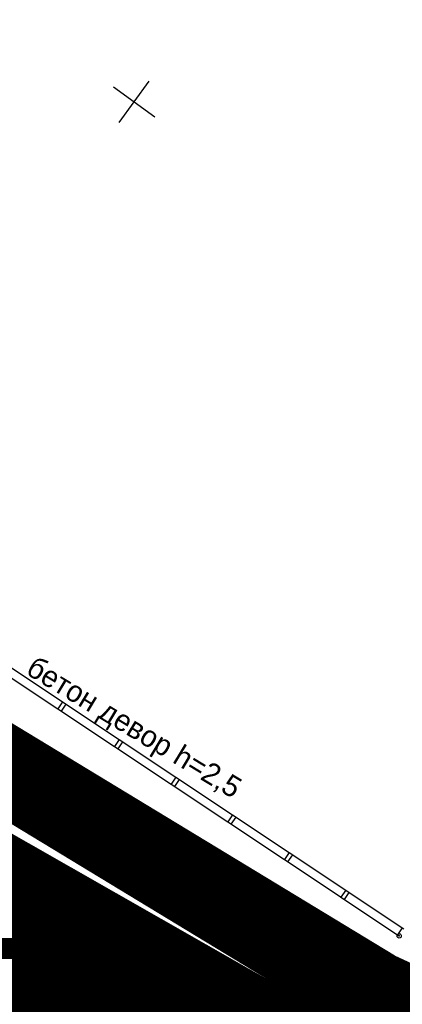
# Model space of a CAD drawing. Extents: x 2931 to 5026, y -2784 to 809.
# Tile 100 of 170: x 3167 to 3212, y -1573 to -1457. Entities that reach past the tile are written whole.
import ezdxf

# ---------------------------------------------------------------- set-up
doc = ezdxf.new("R2010")
doc.units = 0
doc.header["$MEASUREMENT"] = 0
for name, pattern in [('CONTI', [0]), ('STRIH_1', [3, 2, -1]), ('Д_ТРОТ_ТРУБА', [3, 1.5, -1.5])]:
    doc.linetypes.add(name, pattern=pattern)
for name, color, linetype in [('(007) Здания', 7, 'Continuous'), ('(025) Дорога', 7, 'Continuous'), ('PI_OTDEFAULT', 172, 'CONTI'), ('PI_TTDEFAULT', 5, 'CONTI'), ('SETKR', 2, 'CONTI'), ('SIT_LDEFAULT', 250, 'CONTI')]:
    doc.layers.add(name, color=color, linetype=linetype)
doc.layers.add('.', color=7, linetype='Continuous', lineweight=15)
doc.styles.add('P-131', font='txt')
doc.styles.add('SHRFT', font='TXT', dxfattribs={"width": 0.75})
doc.styles.add('TimesNewRomanCyr', font='times.ttf', dxfattribs={"width": 0.4, "height": 1.2})
doc.dimstyles.new('GENPLAN1', dxfattribs={"dimscale": 0.5, "dimtxt": 1.2, "dimasz": 1.2, "dimexe": 1.3, "dimexo": 1.5, "dimgap": 0.5, "dimtad": 1, "dimdec": 1, "dimzin": 0, "dimdsep": 46, "dimtxsty": 'TimesNewRomanCyr', "dimblk1": 'OBLIQUE', "dimblk2": 'OBLIQUE', "dimsah": 1, "dimcen": 1, "dimadec": 0, "dimazin": 0, "dimtfac": 0.75, "dimtdec": 1, "dimtix": 1, "dimtmove": 0, "dimatfit": 3, "dimfxl": 1, "dimtvp": 1.2, "dimtfill": 1, "dimlwd": 0, "dimlwe": 0, "dimarcsym": 0})
pattern_1 = [(45, (0, 0), (-0.08838834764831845, 0.08838834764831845), [])]

# ---------------------------------------------------------------- blocks, each defined once
blk = doc.blocks.new('BL_333')
at = {"color": 0}
for p, q in [((0, -3), (0, 3)), ((-3, 0), (3, 0))]:
    blk.add_line(p, q, dxfattribs=at)
blk = doc.blocks.new('bstrtthtytt434')
at = {"layer": '(025) Дорога', "linetype": 'Д_ТРОТ_ТРУБА'}
for points in [[(3099.281185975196, 764.4146489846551), (3100.342646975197, 763.272631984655), (3103.240835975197, 760.252284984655), (3107.524785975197, 755.940826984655), (3112.741317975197, 750.939446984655), (3118.453432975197, 745.837580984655), (3124.221918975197, 741.2386279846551), (3129.595808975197, 737.7298099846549), (3140.645052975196, 732.198921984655), (3159.988997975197, 720.493251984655), (3186.513176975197, 706.982384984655), (3214.844283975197, 693.951005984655), (3242.882346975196, 683.3574589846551), (3264.236407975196, 673.108474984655), (3276.412960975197, 667.104646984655)], [(3272.703950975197, 663.717946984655), (3260.398278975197, 669.135746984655), (3239.064648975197, 678.170900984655), (3209.712918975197, 686.888287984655), (3181.235579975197, 698.2212509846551), (3157.057549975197, 710.027540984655), (3136.147538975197, 721.8574489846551), (3124.215967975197, 727.5349579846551), (3117.876939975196, 732.165252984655)]]:
    blk.add_lwpolyline(points, dxfattribs=at)
at = {"layer": 'PI_TTDEFAULT', "color": 0}
blk.add_circle((3211.353604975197, 698.316513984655), 0.25, dxfattribs=at)
blk.add_point((3211.353604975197, 698.316513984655), dxfattribs=at)
at = {"layer": 'SIT_LDEFAULT', "color": 250}
for p, q in [((3165.106547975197, 730.3100779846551), (3171.764562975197, 725.8806499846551)), ((3164.551123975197, 729.4775499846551), (3171.209138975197, 725.048121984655)), ((3171.764562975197, 725.8806499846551), (3171.209138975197, 725.048121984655)), ((3171.625402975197, 724.770408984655), (3172.180827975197, 725.602937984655)), ((3171.764562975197, 725.8806499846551), (3178.422577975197, 721.451220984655)), ((3171.209138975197, 725.048121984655), (3177.867153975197, 720.618692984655)), ((3178.430667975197, 721.4453439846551), (3177.875243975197, 720.6128149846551)), ((3178.291507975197, 720.335102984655), (3178.846932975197, 721.167630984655)), ((3178.430667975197, 721.4453439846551), (3185.088682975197, 717.0159149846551)), ((3177.875243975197, 720.6128149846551), (3184.533258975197, 716.183386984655)), ((3185.082804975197, 717.007824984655), (3184.527380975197, 716.175295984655)), ((3184.943644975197, 715.8975839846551), (3185.499069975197, 716.730112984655)), ((3185.082804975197, 717.007824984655), (3191.740819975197, 712.578395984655)), ((3184.527380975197, 716.175295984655), (3191.185395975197, 711.745867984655)), ((3191.740819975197, 712.578395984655), (3191.185395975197, 711.745867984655)), ((3191.185395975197, 711.745867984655), (3197.843410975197, 707.316438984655)), ((3191.601659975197, 711.468155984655), (3192.157084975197, 712.300683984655)), ((3191.740819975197, 712.578395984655), (3198.398834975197, 708.148967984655)), ((3198.406925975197, 708.143089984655), (3197.851500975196, 707.310560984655)), ((3197.851500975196, 707.310560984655), (3204.509515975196, 702.881132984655)), ((3198.267764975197, 707.0328489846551), (3198.823189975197, 707.8653779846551)), ((3198.406925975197, 708.143089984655), (3205.064939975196, 703.713660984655)), ((3205.059062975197, 703.705570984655), (3204.503637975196, 702.873042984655)), ((3205.059062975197, 703.705570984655), (3211.717076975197, 699.276142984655)), ((3204.503637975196, 702.873042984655), (3211.161652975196, 698.443613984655)), ((3204.919901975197, 702.595329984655), (3205.475326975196, 703.427858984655)), ((3211.717076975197, 699.276142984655), (3211.161652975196, 698.443613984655)), ((3211.717076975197, 699.276142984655), (3211.909028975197, 699.149041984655)), ((3211.161652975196, 698.443613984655), (3211.353604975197, 698.316513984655))]:
    blk.add_line(p, q, dxfattribs=at)
at = {"layer": 'SETKR', "color": 92, "rotation": 324.2135499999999}
blk.add_blockref('BL_333', (3180.171428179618, 796.5086658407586), dxfattribs=at)
at = {"layer": '(007) Здания', "style": 'P-131'}
blk.add_text('бетон девор h=2,5', height=2.5, rotation=328.8528764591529, dxfattribs=at).set_placement((3167.299973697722, 729.2354035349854))
at = {"layer": 'PI_OTDEFAULT', "color": 0, "style": 'SHRFT', "width": 0.75}
blk.add_text('299.71', height=1.75, dxfattribs=at).set_placement((3164.868126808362, 695.9770936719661))
blk = doc.blocks.new('_Oblique')
at = {"color": 0, "linetype": 'ByBlock', "lineweight": -2}
blk.add_line((-0.5, -0.5), (0.5, 0.5), dxfattribs=at)
blk = doc.blocks.new('*D117')
at = {"color": 0, "lineweight": 0, "transparency": 16777216}
for p, q in [((3272.017769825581, -1682.298012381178), (3274.598709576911, -1684.87895213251)), ((3272.292399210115, -1682.023382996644), (3274.873338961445, -1684.604322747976)), ((3274.413719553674, -1684.144703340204), (3274.837983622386, -1683.720439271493)), ((3274.139090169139, -1684.419332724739), (3273.714826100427, -1684.84359679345)), ((3274.139090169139, -1684.419332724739), (3274.413719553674, -1684.144703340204))]:
    blk.add_line(p, q, dxfattribs=at)
at = {"layer": 'Defpoints', "color": 0, "linetype": 'ByBlock', "lineweight": 50, "transparency": 16777216}
for p in [(3113.118925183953, -1522.84990897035), (3112.844295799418, -1523.124538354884)]:
    blk.add_point(p, dxfattribs=at)
at = {"color": 0, "linetype": 'ByBlock', "lineweight": 0, "transparency": 16777216, "xscale": 0.6, "yscale": 0.6, "zscale": 0.6}
for p, rotation in [((3274.139090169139, -1684.419332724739), 44.99999999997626), ((3274.413719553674, -1684.144703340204), 224.9999999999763)]:
    blk.add_blockref('_Oblique', p, dxfattribs=dict(at, rotation=rotation))
at = {"color": 0, "linetype": 'ByBlock', "lineweight": 50, "transparency": 16777216, "insert": (3273.666799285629, -1683.672412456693), "char_height": 1.2, "attachment_point": 5, "rotation": 44.99999999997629, "style": 'TimesNewRomanCyr', "bg_fill": 3, "box_fill_scale": 1.25, "bg_fill_color": 256, "bg_fill_true_color": 13158600, "bg_fill_transparency": 0}
blk.add_mtext('0.4', dxfattribs=at)
at = {"layer": 'Defpoints', "color": 0, "linetype": 'ByBlock', "lineweight": 50, "transparency": 16777216}
blk.add_point((3274.413719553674, -1684.144703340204), dxfattribs=at)
blk = doc.blocks.new('*D158')
at = {"color": 0, "lineweight": 0, "transparency": 16777216}
for p, q in [((3112.49577230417, -1523.772936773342), (3110.686423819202, -1526.942914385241)), ((3111.0086365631, -1526.378397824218), (3204.417626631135, -1579.694047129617)), ((3205.904762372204, -1577.08858607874), (3204.095413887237, -1580.25856369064))]:
    blk.add_line(p, q, dxfattribs=at)
at = {"layer": 'Defpoints', "color": 0, "linetype": 'ByBlock', "lineweight": 50, "transparency": 16777216}
for p in [(3113.046281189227, -1522.808445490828), (3206.455271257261, -1576.124094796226), (3204.417626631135, -1579.694047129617)]:
    blk.add_point(p, dxfattribs=at)
at = {"color": 0, "linetype": 'ByBlock', "lineweight": 0, "transparency": 16777216, "xscale": 0.6, "yscale": 0.6, "zscale": 0.6}
for p, rotation in [((3111.0086365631, -1526.378397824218), 150.2832943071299), ((3204.417626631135, -1579.694047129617), 330.2832943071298)]:
    blk.add_blockref('_Oblique', p, dxfattribs=dict(at, rotation=rotation))
at = {"color": 0, "linetype": 'ByBlock', "lineweight": 50, "transparency": 16777216, "insert": (3158.140491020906, -1552.28748898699), "char_height": 1.2, "attachment_point": 5, "rotation": 330.2832943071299, "style": 'TimesNewRomanCyr', "bg_fill": 3, "box_fill_scale": 1.25, "bg_fill_color": 256, "bg_fill_true_color": 13158600, "bg_fill_transparency": 0}
blk.add_mtext('107.6', dxfattribs=at)

msp = doc.modelspace()

# ---------------------------------------------------------------- hatches: boundary and pattern name
at = {"layer": '.', "linetype": 'ByBlock', "lineweight": 50}
h = msp.add_hatch(dxfattribs=at)
h.set_pattern_fill('ANSI31', color=252)
h.set_pattern_definition(pattern_1)
edge = h.paths.add_edge_path()
edge.add_line((3056.579508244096, -1552.571742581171), (3060.468574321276, -1561.784514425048))
edge.add_line((3060.468574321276, -1561.784514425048), (3091.428099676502, -1548.71530551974))
edge.add_arc((3092.594819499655, -1551.479137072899), 2.999999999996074, 59.08883293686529, 112.8864824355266, ccw=False)
edge.add_line((3094.135944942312, -1548.905242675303), (3125.421424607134, -1567.637498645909))
edge.add_arc((3123.880299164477, -1570.21139304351), 3.000000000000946, 6.846905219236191, 59.0888329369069, ccw=False)
edge.add_line((3126.858903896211, -1569.853742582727), (3145.92372928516, -1728.630496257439))
edge.add_line((3145.92372928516, -1728.630496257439), (3153.629677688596, -1792.807610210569))
edge.add_line((3153.629677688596, -1792.807610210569), (3155.627738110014, -1829.886791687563))
edge.add_line((3155.627738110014, -1829.886791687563), (3160.809987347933, -1929.677250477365))
edge.add_arc((3157.814024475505, -1929.832834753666), 2.999999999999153, -86.74722545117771, 2.9727744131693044, ccw=False)
edge.add_line((3157.984247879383, -1932.828001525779), (3050.375705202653, -1938.943685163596))
edge.add_line((3050.375705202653, -1938.943685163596), (3050.943116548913, -1948.927574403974))
edge.add_line((3050.943116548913, -1948.927574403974), (3313.191871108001, -1934.085954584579))
edge.add_line((3313.191871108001, -1934.085954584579), (3312.624459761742, -1924.102065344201))
edge.add_line((3312.624459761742, -1924.102065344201), (3173.95866141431, -1931.920132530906))
edge.add_arc((3173.788438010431, -1928.924965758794), 2.999999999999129, 182.972774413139, 273.2527745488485, ccw=False)
edge.add_line((3170.792475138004, -1929.080550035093), (3164.49681413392, -1808.401511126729))
edge.add_line((3164.49681413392, -1808.401511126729), (3163.4838931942, -1789.746789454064))
edge.add_line((3163.4838931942, -1789.746789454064), (3160.81852438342, -1767.850807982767))
edge.add_arc((3164.480270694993, -1768.183669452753), 3.67684413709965, 91.76941746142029, 174.8059522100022, ccw=False)
edge.add_line((3164.36673985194, -1764.508578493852), (3165.328204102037, -1764.41580848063))
edge.add_line((3165.328204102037, -1764.41580848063), (3157.302999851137, -1682.607566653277))
edge.add_arc((3156.299241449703, -1676.094509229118), 6.589950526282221, 187.8889569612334, 278.7611968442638, ccw=False)
edge.add_line((3149.771658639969, -1676.999003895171), (3140.934979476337, -1603.166915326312))
edge.add_line((3140.934979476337, -1603.166915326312), (3139.504408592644, -1590.505141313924))
edge.add_line((3139.504408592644, -1590.505141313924), (3136.203008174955, -1563.793057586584))
edge.add_arc((3133.224403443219, -1564.150708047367), 3.000000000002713, 6.84690521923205, 59.08883293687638)
edge.add_line((3134.765528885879, -1561.576813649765), (3099.87037971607, -1540.683259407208))
edge.add_arc((3101.693711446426, -1538.024492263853), 3.223907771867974, 157.9186088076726, 235.5584146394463, ccw=False)
edge.add_line((3098.706274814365, -1536.812550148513), (3108.700353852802, -1520.326220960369))
edge.add_arc((3111.264605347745, -1521.883338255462), 3.00000000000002, 58.73218183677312, 148.732181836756, ccw=False)
edge.add_line((3112.821722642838, -1519.319086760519), (3205.618491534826, -1575.669040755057))
edge.add_line((3205.618491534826, -1575.669040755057), (3207.292050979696, -1576.579148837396))
edge.add_line((3207.292050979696, -1576.579148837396), (3243.014474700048, -1589.924592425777))
edge.add_line((3243.014474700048, -1589.924592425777), (3266.942729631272, -1598.799066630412))
edge.add_line((3266.942729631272, -1598.799066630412), (3413.241120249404, -1686.858465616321))
edge.add_line((3413.241120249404, -1686.858465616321), (3418.398145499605, -1678.290788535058))
edge.add_line((3418.398145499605, -1678.290788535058), (3272.099754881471, -1590.231389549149))
edge.add_line((3272.099754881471, -1590.231389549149), (3270.420061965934, -1589.423131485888))
edge.add_line((3270.420061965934, -1589.423131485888), (3212.929790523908, -1568.101228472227))
edge.add_line((3212.929790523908, -1568.101228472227), (3210.80888251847, -1567.121535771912))
edge.add_line((3210.80888251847, -1567.121535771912), (3103.502412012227, -1501.960703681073))
edge.add_arc((3105.05952930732, -1499.39645218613), 2.999999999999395, 149.0720988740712, 238.7321818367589, ccw=False)
edge.add_line((3102.486085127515, -1497.85457506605), (3107.443599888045, -1489.580318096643))
edge.add_line((3107.443599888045, -1489.580318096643), (3098.865452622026, -1484.440727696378))
edge.add_line((3098.865452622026, -1484.440727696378), (3093.95672483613, -1492.633557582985))
edge.add_arc((3091.383280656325, -1491.091680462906), 2.999999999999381, 238.7321818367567, 329.07209887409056, ccw=False)
edge.add_line((3089.826163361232, -1493.655931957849), (3029.258160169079, -1456.876588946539))
edge.add_line((3029.258160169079, -1456.876588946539), (3024.067769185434, -1465.424093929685))
edge.add_line((3024.067769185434, -1465.424093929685), (3099.145714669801, -1511.014461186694))
edge.add_arc((3097.588597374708, -1513.578712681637), 2.999999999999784, -31.267816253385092, 58.732181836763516, ccw=False)
edge.add_line((3100.152848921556, -1515.135829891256), (3084.60404677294, -1540.741504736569))
edge.add_line((3084.60404677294, -1540.741504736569), (3056.579508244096, -1552.571742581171))
h = msp.add_hatch(dxfattribs=at)
h.set_pattern_fill('ANSI31', color=72)
h.set_pattern_definition(pattern_1)
edge = h.paths.add_edge_path()
edge.add_line((3198.64854658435, -1772.84186215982), (3204.228626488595, -1772.211541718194))
edge.add_line((3204.228626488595, -1772.211541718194), (3205.797166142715, -1786.120879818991))
edge.add_line((3205.797166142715, -1786.120879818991), (3240.426562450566, -1782.215137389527))
edge.add_line((3240.426562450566, -1782.215137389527), (3240.44861768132, -1782.410685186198))
edge.add_line((3240.44861768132, -1782.410685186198), (3240.049289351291, -1782.456821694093))
edge.add_line((3240.049289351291, -1782.456821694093), (3241.597948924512, -1796.176200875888))
edge.add_line((3241.597948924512, -1796.176200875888), (3241.996162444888, -1796.131186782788))
edge.add_line((3241.996162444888, -1796.131186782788), (3242.018783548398, -1796.331302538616))
edge.add_line((3242.018783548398, -1796.331302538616), (3164.317276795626, -1805.095014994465))
edge.add_line((3164.317276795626, -1805.095014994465), (3165.502113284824, -1827.671693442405))
edge.add_line((3165.502113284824, -1827.671693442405), (3169.410030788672, -1827.461110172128))
edge.add_line((3169.410030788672, -1827.461110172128), (3168.370118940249, -1808.99312971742))
edge.add_line((3168.370118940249, -1808.99312971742), (3257.968945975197, -1804.35639741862))
edge.add_line((3257.968945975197, -1804.35639741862), (3268.704736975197, -1803.207274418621))
edge.add_line((3268.704736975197, -1803.207274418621), (3270.714068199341, -1802.941323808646))
edge.add_line((3270.714068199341, -1802.941323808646), (3269.535281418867, -1793.430181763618))
edge.add_line((3269.535281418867, -1793.430181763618), (3268.265415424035, -1789.367910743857))
edge.add_line((3268.265415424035, -1789.367910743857), (3268.137689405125, -1776.730590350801))
edge.add_line((3268.137689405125, -1776.730590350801), (3268.591353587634, -1776.739380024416))
edge.add_line((3268.591353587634, -1776.739380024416), (3271.151259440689, -1756.651503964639))
edge.add_line((3271.151259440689, -1756.651503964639), (3253.464385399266, -1678.575218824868))
edge.add_line((3253.464385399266, -1678.575218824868), (3246.166203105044, -1642.943717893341))
edge.add_line((3246.166203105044, -1642.943717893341), (3240.206266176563, -1605.984923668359))
edge.add_line((3240.206266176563, -1605.984923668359), (3243.364342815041, -1590.528663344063))
edge.add_line((3243.364342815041, -1590.528663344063), (3206.455271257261, -1576.124094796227))
edge.add_line((3206.455271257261, -1576.124094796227), (3113.046281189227, -1522.808445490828))
edge.add_line((3113.046281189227, -1522.808445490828), (3101.14519328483, -1541.432807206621))
edge.add_line((3101.14519328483, -1541.432807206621), (3134.765528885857, -1561.576813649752))
edge.add_arc((3133.22440344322, -1564.150708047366), 3.000000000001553, 6.849462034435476, 59.088832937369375, ccw=False)
edge.add_line((3136.202992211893, -1563.792924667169), (3146.943135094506, -1653.222730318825))
edge.add_line((3146.943135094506, -1653.222730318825), (3222.727371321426, -1644.063239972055))
edge.add_arc((3223.040655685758, -1647.949911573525), 3.899277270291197, 6.922887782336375, 94.60835138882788, ccw=False)
edge.add_arc((3223.040740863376, -1647.949941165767), 3.899196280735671, -81.47081594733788, 6.923470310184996, ccw=False)
edge.add_line((3223.619042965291, -1651.806014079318), (3196.190003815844, -1655.121177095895))
edge.add_arc((3198.473142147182, -1672.682791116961), 17.70940449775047, 97.40732442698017, 105.2026607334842)
edge.add_arc((3203.298833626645, -1690.430110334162), 36.10110462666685, 105.2072041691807, 108.1649889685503)
edge.add_arc((3188.026555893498, -1642.727951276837), 13.9895464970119, 277.1896508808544, 286.6895548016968, ccw=False)
edge.add_line((3189.777404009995, -1656.607502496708), (3187.842487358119, -1656.841381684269))
edge.add_arc((3184.99443761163, -1658.696363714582), 3.398874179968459, 6.9207488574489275, 33.07686530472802, ccw=False)
edge.add_arc((3184.993523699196, -1658.69677596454), 3.399831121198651, -83.07989968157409, 6.925789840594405, ccw=False)
edge.add_arc((3184.99346771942, -1658.696460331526), 3.400151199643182, 163.5011670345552, 276.9203959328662, ccw=False)
edge.add_line((3181.733315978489, -1657.730831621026), (3147.972979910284, -1661.805289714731))
edge.add_line((3147.972979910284, -1661.805289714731), (3149.771658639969, -1676.999003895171))
edge.add_arc((3156.299241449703, -1676.094509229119), 6.589950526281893, 187.88895696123, 278.7611968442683)
edge.add_line((3157.302999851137, -1682.607566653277), (3156.287946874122, -1672.260203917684))
edge.add_arc((3165.559726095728, -1672.702411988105), 9.282318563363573, 100.07270603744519, 177.2694053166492, ccw=False)
edge.add_line((3163.936269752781, -1663.563165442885), (3168.630711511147, -1663.09359350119))
edge.add_arc((3169.037464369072, -1672.297222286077), 9.212612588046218, 9.79482017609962, 92.53053086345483, ccw=False)
edge.add_line((3178.11578730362, -1670.729968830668), (3178.310066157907, -1672.672228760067))
edge.add_line((3178.310066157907, -1672.672228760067), (3182.539779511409, -1679.443903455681))
edge.add_line((3182.539779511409, -1679.443903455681), (3183.799722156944, -1692.286285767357))
edge.add_line((3183.799722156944, -1692.286285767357), (3187.002343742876, -1691.965936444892))
edge.add_line((3187.002343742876, -1691.965936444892), (3189.210950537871, -1714.886238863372))
edge.add_line((3189.210950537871, -1714.886238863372), (3186.060597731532, -1715.201359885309))
edge.add_line((3186.060597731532, -1715.201359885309), (3186.254695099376, -1717.141805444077))
edge.add_line((3186.254695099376, -1717.141805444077), (3183.233715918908, -1722.304679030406))
edge.add_arc((3187.73220544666, -1721.857132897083), 4.520697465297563, 185.6815518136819, 272.2770185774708)
edge.add_line((3187.911817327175, -1726.374260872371), (3193.870304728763, -1725.778249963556))
edge.add_arc((3192.734762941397, -1721.213392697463), 4.703974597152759, 283.9692133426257, 366.943481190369)
edge.add_line((3197.404238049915, -1720.644728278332), (3197.262375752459, -1719.365448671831))
edge.add_line((3197.262375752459, -1719.365448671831), (3193.661081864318, -1717.879078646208))
edge.add_line((3193.661081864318, -1717.879078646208), (3192.899904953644, -1710.493109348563))
edge.add_line((3192.899904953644, -1710.493109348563), (3189.682132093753, -1710.814974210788))
edge.add_line((3189.682132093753, -1710.814974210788), (3185.735106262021, -1671.355455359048))
edge.add_line((3185.735106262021, -1671.355455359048), (3188.844983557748, -1671.044382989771))
edge.add_line((3188.844983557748, -1671.044382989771), (3188.789684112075, -1670.436909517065))
edge.add_arc((3202.589761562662, -1673.932293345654), 14.23586477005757, 99.41612415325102, 165.7866270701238, ccw=False)
edge.add_line((3200.260722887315, -1659.888240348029), (3222.923904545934, -1657.621305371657))
edge.add_arc((3223.460798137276, -1670.595722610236), 12.98552106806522, 5.712137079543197, 92.3696013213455, ccw=False)
edge.add_line((3236.381839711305, -1669.303266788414), (3237.467507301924, -1680.175342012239))
edge.add_line((3237.467507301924, -1680.175342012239), (3245.489102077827, -1760.369463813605))
edge.add_arc((3232.636911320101, -1760.990893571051), 12.86720568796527, -83.64731502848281, 2.7682123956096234, ccw=False)
edge.add_line((3234.060644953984, -1773.77908987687), (3215.68325286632, -1775.617329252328))
edge.add_arc((3214.378686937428, -1762.897090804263), 12.78696048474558, 185.7956058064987, 275.8556841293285, ccw=False)
edge.add_line((3201.657087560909, -1764.188318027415), (3199.058106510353, -1738.113761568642))
edge.add_arc((3194.432319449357, -1738.576466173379), 4.648870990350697, 5.712137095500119, 93.3895282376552)
edge.add_line((3194.157459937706, -1733.935727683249), (3187.347289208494, -1734.627366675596))
edge.add_arc((3187.957506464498, -1738.984328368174), 4.399486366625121, 97.97273957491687, 185.7133964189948)
edge.add_line((3183.579875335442, -1739.422307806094), (3184.27298960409, -1746.350795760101))
edge.add_line((3184.27298960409, -1746.350795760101), (3184.892601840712, -1746.84194319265))
edge.add_line((3184.892601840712, -1746.84194319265), (3197.794868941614, -1745.614976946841))
edge.add_line((3197.794868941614, -1745.614976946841), (3199.787466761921, -1766.345835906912))
edge.add_arc((3189.185059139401, -1767.471623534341), 10.66200943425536, -84.22149646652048, 6.061084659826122, ccw=False)
edge.add_line((3190.258542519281, -1778.079454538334), (3179.89345328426, -1779.128373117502))
edge.add_arc((3178.567549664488, -1766.175993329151), 13.02006768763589, 184.5809880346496, 275.8448699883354, ccw=False)
edge.add_line((3165.58907542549, -1767.215882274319), (3165.328204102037, -1764.41580848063))
edge.add_line((3165.328204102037, -1764.41580848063), (3164.846212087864, -1764.462315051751))
edge.add_line((3164.846212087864, -1764.462315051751), (3167.773249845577, -1790.409524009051))
edge.add_line((3167.773249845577, -1790.409524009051), (3200.231651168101, -1786.748496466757))
edge.add_line((3200.231651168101, -1786.748496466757), (3198.64854658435, -1772.84186215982))

# ---------------------------------------------------------------- linework, layer by layer
at = {"color": 7, "linetype": 'ByBlock', "lineweight": 30}
for points in [[(3270.420061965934, -1589.423131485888), (3212.929790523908, -1568.101228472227), (3210.80888251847, -1567.121535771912), (3103.502412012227, -1501.960703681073, -0.4124769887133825), (3102.486085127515, -1497.85457506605), (3107.443599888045, -1489.580318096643), (3098.865452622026, -1484.440727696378), (3093.95672483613, -1492.633557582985, -0.4159522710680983), (3089.826163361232, -1493.655931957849), (3029.258160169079, -1456.876588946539), (3024.067769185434, -1465.424093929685), (3099.145714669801, -1511.014461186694, -0.4142135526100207), (3100.152848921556, -1515.135829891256), (3084.60404677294, -1540.741504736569), (3056.579508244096, -1552.571742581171), (3060.468574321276, -1561.784514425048), (3091.428099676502, -1548.71530551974, -0.2391451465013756), (3094.135944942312, -1548.905242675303), (3125.421424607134, -1567.637498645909, -0.231980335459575), (3126.858903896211, -1569.853742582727), (3145.92372928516, -1728.630496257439)], [(3170.792475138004, -1929.080550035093), (3164.49681413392, -1808.401511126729), (3163.4838931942, -1789.746789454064), (3160.81852438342, -1767.850807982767, -0.3790484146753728), (3164.36673985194, -1764.508578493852), (3165.328204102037, -1764.41580848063), (3157.302999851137, -1682.607566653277, -0.4186794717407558), (3149.771658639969, -1676.999003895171), (3140.934979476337, -1603.166915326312), (3139.504408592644, -1590.505141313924), (3136.203008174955, -1563.793057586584, 0.2319803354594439), (3134.765528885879, -1561.576813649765), (3099.87037971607, -1540.683259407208, -0.352350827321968), (3098.706274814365, -1536.812550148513), (3108.700353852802, -1520.326220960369, -0.4142135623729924), (3112.821722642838, -1519.319086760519), (3205.618491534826, -1575.669040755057), (3207.292050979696, -1576.579148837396), (3243.014474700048, -1589.924592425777), (3266.942729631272, -1598.799066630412), (3413.241120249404, -1686.858465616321)]]:
    msp.add_lwpolyline(points, format="xyb", dxfattribs=at)
at = {"color": 7, "linetype": 'STRIH_1', "lineweight": 30, "true_color": 0xfff5eb}
msp.add_lwpolyline([(3026.662964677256, -1461.150341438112), (3111.171935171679, -1512.98425215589), (3209.067156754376, -1571.22496855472), (3269.403097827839, -1594.043840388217), (3415.996489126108, -1682.280805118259)], dxfattribs=at)
at = {"color": 7, "linetype": 'ByBlock', "lineweight": 50, "const_width": 0.4000000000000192}
msp.add_lwpolyline([(3101.14519328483, -1541.432807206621), (3113.046281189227, -1522.808445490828), (3206.455271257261, -1576.124094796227), (3243.364342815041, -1590.528663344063), (3240.206266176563, -1605.984923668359), (3246.166203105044, -1642.943717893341), (3257.972729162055, -1700.586049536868), (3271.151259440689, -1756.651503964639), (3268.579125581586, -1776.835334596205)], dxfattribs=at)

# ---------------------------------------------------------------- block references
at = {"linetype": 'ByBlock'}
msp.add_blockref('bstrtthtytt434', (0, -2263.049007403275), dxfattribs=at)

# ---------------------------------------------------------------- next in the draw order: dimensions: what is measured, and where the dimension line sits
at = {"color": 5, "linetype": 'ByBlock', "lineweight": 50}
dim = msp.add_aligned_dim(p1=(3112.844295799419, -1523.124538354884), p2=(3113.118925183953, -1522.84990897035), distance=-228.10528573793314, dimstyle='GENPLAN1', override={"dimfxl": 6, "dimfxlon": 1, "dimarcsym": 1}, dxfattribs=at)
dim.commit()
dim.dimension.update_dxf_attribs({"geometry": '*D117', "text_midpoint": (3273.666799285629, -1683.672412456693)})

# ---------------------------------------------------------------- next in the draw order: dimensions: what is measured, and where the dimension line sits
dim = msp.add_aligned_dim(p1=(3113.046281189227, -1522.808445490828), p2=(3206.455271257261, -1576.124094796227), distance=-4.1105419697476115, dimstyle='GENPLAN1', override={"dimfxl": 6, "dimfxlon": 1, "dimarcsym": 1}, dxfattribs=at)
dim.commit()
dim.dimension.update_dxf_attribs({"geometry": '*D158', "text_midpoint": (3158.140491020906, -1552.28748898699)})

doc.saveas('drawing.dxf')
